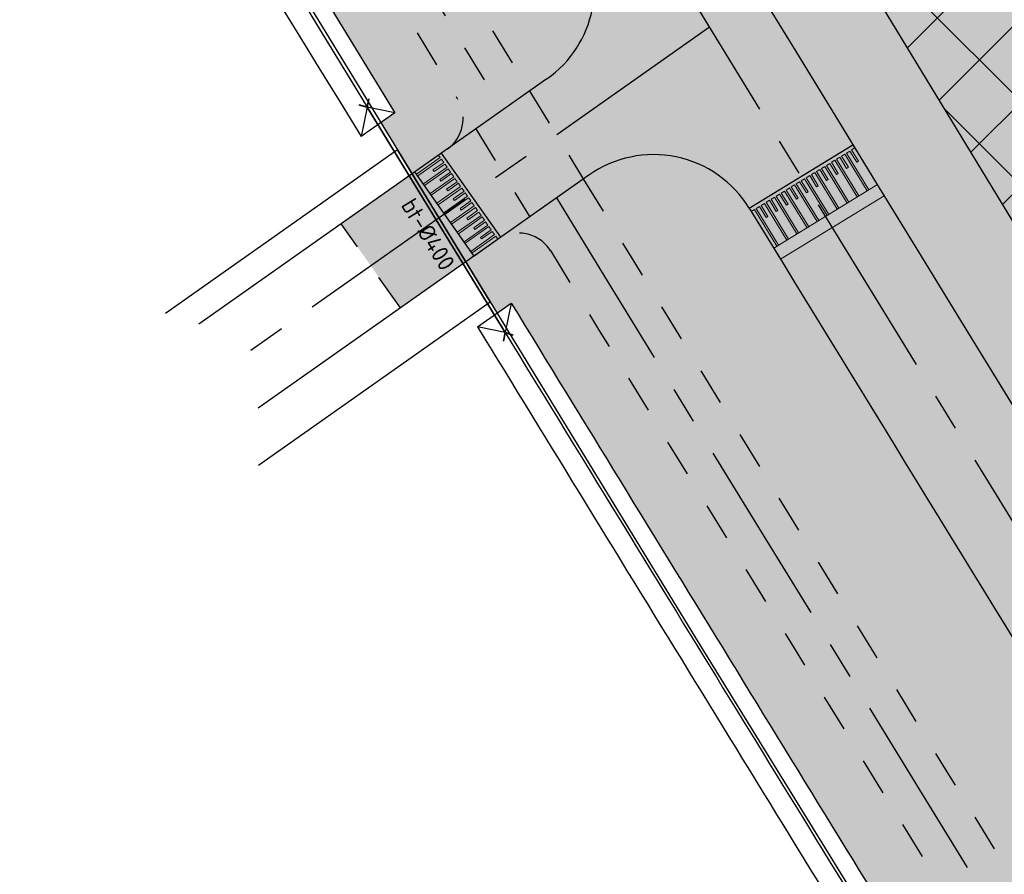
# Model space of a CAD drawing. Header units: metres. Extents: x 149090 to 161988, y 479090 to 487021.
# Tile 16 of 72: x 149874 to 149927, y 485555 to 485601. Entities that reach past the tile are written whole.
import ezdxf
from ezdxf.enums import TextEntityAlignment as Align

# ---------------------------------------------------------------- set-up
doc = ezdxf.new("R2010")
doc.units = ezdxf.units.M
doc.linetypes.add('AM-AS', pattern=[16, 10, -2, 2, -2])
doc.linetypes.add('XX-HIDDEN', pattern=[4, 2, -2])
doc.layers.get('0').update_dxf_attribs({"lineweight": 25})
for name, color, linetype, lineweight, true_color in [('B-WE-KG-GRENS_PERCEEL-GV', 1, 'Continuous', 30, 0xff0000), ('IRP-V-verharding-rijbaan', 7, 'Continuous', 0, 0xffb061), ('N-WE-GR-STADSLANDBOUW-A', 7, 'Continuous', 35, 0xffff9e), ('N-WE-KG-GRENS_POLDERWEG-G', 7, 'KG-PERCEEL', 35, 0x0000e6), ('N-WE-KW-KUNSTWERK_DUIKER-HOLD-S', 1, 'Continuous', 35, 0xff0000), ('N-WE-KW-KUNSTWERK_DUIKER-S', 5, 'Continuous', 35, 0x0000ff)]:
    doc.layers.add(name, color=color, linetype=linetype, lineweight=lineweight, true_color=true_color)
for name, color, linetype, lineweight in [('N-WE-AM-AS_FIETSPAD-G', 3, 'AM-AS', 30), ('N-WE-AM-AS_KAVELWEG-G', 170, 'AM-AS', 30), ('N-WE-AM-AS_WEG-G', 10, 'AM-AS', 30), ('N-WE-KG-GRENS_PERCEEL-G', 150, 'KG-PERCEEL', 35), ('N-WE-VH-KANTOPSLUITING_VOORKANTBAND-G', 190, 'Continuous', 30), ('N-WE-VH-KANTVERHARDING-G', 7, 'Continuous', 30), ('N-WE-VH-MATERIAALGRENS-G', 7, 'XX-HIDDEN', 25), ('N-WE-VH-VERHARDING_ASFALT-A', 252, 'Continuous', 18), ('N-WE-VH-VERHARDING_TEGEL-A', 252, 'Continuous', 18), ('VRK-ontwerp', 2, 'Continuous', 0)]:
    doc.layers.add(name, color=color, linetype=linetype, lineweight=lineweight)
doc.styles.add('NLCS-ISO-M2000-T25', font='NLCS-ISO.ttf')
doc.styles.get("Standard").update_dxf_attribs({"font": 'NLCS-ISO.ttf'})
doc.linetypes.add('KG-PERCEEL', pattern='A,5.5,-2,["P",Standard,S=1.8,R=0,X=-0.5,Y=-0.9],-2,5.5,-2,[5,NLCS.shx,S=0.75,R=0,X=0,Y=0],-2', length=19)
pattern_1 = [(32.14854755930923, (149518.8827389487, 486268.9530654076), (-0.1995435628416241, 0.3175017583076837), []), (122.1485475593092, (149518.8827389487, 486268.9530654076), (-0.6350035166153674, -0.3990871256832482), [0.3749999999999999, -0.3749999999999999]), (122.1485475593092, (149519.200240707, 486269.1526089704), (-0.6350035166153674, -0.3990871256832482), [-0.3749999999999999, 0.3749999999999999])]

# ---------------------------------------------------------------- blocks, each defined once
blk = doc.blocks.new('*U33')
at = {"layer": 'VRK-ontwerp', "transparency": 33554607}
blk.add_hatch(color=9, dxfattribs=at).paths.add_polyline_path([(0, -5.551115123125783e-17), (1.909938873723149e-11, -0.6999999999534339), (6.500000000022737, -0.7000000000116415), (6.500000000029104, 5.820766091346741e-11)])
at = {"layer": 'VRK-ontwerp'}
blk.add_hatch(color=7, dxfattribs=at).paths.add_polyline_path([(6.5, -3.199999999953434), (6.50000000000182, -2.999999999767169), (6.299999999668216, -2.999999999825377), (6.2999999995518, -0.7000000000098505), (6.194999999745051, -0.7000000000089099), (6.194999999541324, -2.999999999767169), (5.984999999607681, -2.999999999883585), (5.984999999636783, -2.299999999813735), (5.879999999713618, -2.299999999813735), (5.879999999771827, -2.999999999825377), (5.669999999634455, -2.999999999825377), (5.669999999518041, -0.7000000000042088), (5.564999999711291, -0.7000000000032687), (5.564999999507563, -2.999999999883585), (5.35499999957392, -3), (5.354999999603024, -2.299999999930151), (5.249999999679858, -2.299999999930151), (5.249999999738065, -2.999999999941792), (5.039999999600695, -2.999999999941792), (5.03999999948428, -0.6999999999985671), (4.93499999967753, -0.699999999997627), (4.934999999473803, -2.999999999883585), (4.72499999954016, -3), (4.724999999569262, -2.299999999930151), (4.619999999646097, -2.299999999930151), (4.619999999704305, -2.999999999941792), (4.409999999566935, -2.999999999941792), (4.409999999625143, -0.6999999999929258), (4.304999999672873, -0.6999999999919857), (4.304999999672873, -2.999999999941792), (4.094999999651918, -3), (4.094999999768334, -2.299999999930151), (3.989999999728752, -2.299999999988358), (3.989999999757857, -3), (3.77999999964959, -2.999999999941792), (3.779999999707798, -0.6999999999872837), (3.674999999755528, -0.6999999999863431), (3.67499999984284, -2.999999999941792), (3.464999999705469, -2.999999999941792), (3.464999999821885, -2.299999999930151), (3.359999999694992, -2.300000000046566), (3.359999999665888, -2.999999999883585), (3.149999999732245, -2.999999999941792), (3.149999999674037, -0.699999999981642), (3.044999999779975, -0.6999999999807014), (3.044999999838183, -2.999999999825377), (2.834999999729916, -2.999999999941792), (2.83499999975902, -2.299999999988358), (2.729999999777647, -2.299999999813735), (2.729999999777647, -3), (2.519999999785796, -3), (2.51999999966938, -0.6999999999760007), (2.414999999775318, -0.6999999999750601), (2.414999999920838, -2.999999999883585), (2.204999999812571, -3.000000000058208), (2.204999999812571, -2.299999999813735), (2.099999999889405, -2.299999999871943), (2.099999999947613, -3.000000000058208), (1.889999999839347, -3.000000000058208), (1.889999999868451, -0.699999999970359), (1.784999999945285, -0.6999999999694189), (1.785000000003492, -3.000000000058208), (1.574999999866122, -3.000000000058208), (1.57499999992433, -2.299999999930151), (1.469999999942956, -2.299999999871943), (1.469999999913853, -3), (1.259999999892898, -2.999999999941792), (1.259999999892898, -0.6999999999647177), (1.154999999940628, -0.6999999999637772), (1.155000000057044, -3), (0.9449999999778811, -3), (0.9449999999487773, -2.299999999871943), (0.8399999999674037, -2.300000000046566), (0.8400000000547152, -3), (0.6300000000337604, -2.999999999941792), (0.6299999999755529, -0.6999999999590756), (0.5250000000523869, -0.699999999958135), (0.5249999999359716, -3), (0.3150000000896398, -3), (0.315000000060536, -2.299999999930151), (0.2099999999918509, -2.299999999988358), (0.2100000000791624, -3), (8.185452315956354e-11, -2.999999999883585), (8.731171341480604e-11, -3.199999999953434)])
at = {"layer": 'VRK-ontwerp', "true_color": 0x636466, "transparency": 33554602}
for points in [[(0.5250000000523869, -0.6999999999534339), (2.91038304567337e-11, -0.6999999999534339), (8.731149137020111e-11, -2.999999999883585), (0.2100000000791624, -3), (0.2099999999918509, -2.299999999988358), (0.315000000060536, -2.299999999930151), (0.3150000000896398, -3), (0.5249999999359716, -3)], [(1.154999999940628, -0.6999999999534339), (0.6299999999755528, -0.6999999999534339), (0.6300000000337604, -2.999999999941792), (0.8400000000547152, -3), (0.8399999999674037, -2.300000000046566), (0.9449999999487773, -2.299999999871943), (0.9449999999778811, -3), (1.155000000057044, -3)], [(1.784999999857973, -0.6999999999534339), (1.259999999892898, -0.6999999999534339), (1.259999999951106, -2.999999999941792), (1.46999999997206, -3), (1.469999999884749, -2.300000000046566), (1.574999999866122, -2.299999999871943), (1.574999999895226, -3), (1.784999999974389, -3)], [(2.414999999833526, -0.6999999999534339), (1.889999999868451, -0.6999999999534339), (1.889999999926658, -2.999999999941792), (2.099999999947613, -3), (2.099999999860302, -2.300000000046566), (2.204999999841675, -2.299999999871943), (2.204999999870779, -3), (2.414999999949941, -3)], [(3.044999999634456, -0.6999999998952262), (2.51999999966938, -0.6999999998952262), (2.519999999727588, -2.999999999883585), (2.729999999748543, -2.999999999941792), (2.729999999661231, -2.299999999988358), (2.834999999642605, -2.299999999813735), (2.834999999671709, -2.999999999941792), (3.044999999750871, -2.999999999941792)], [(3.674999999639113, -0.6999999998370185), (3.149999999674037, -0.6999999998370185), (3.149999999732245, -2.999999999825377), (3.3599999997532, -2.999999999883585), (3.359999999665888, -2.299999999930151), (3.464999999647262, -2.299999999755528), (3.464999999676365, -2.999999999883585), (3.674999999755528, -2.999999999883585)], [(4.304999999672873, -0.7000000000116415), (3.779999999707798, -0.7000000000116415), (3.779999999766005, -3), (3.98999999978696, -3.000000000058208), (3.989999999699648, -2.300000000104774), (4.094999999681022, -2.299999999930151), (4.094999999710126, -3.000000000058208), (4.304999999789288, -3.000000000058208)], [(4.934999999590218, -0.7000000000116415), (4.409999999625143, -0.7000000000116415), (4.40999999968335, -3), (4.619999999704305, -3.000000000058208), (4.619999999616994, -2.300000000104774), (4.724999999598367, -2.299999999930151), (4.724999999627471, -3.000000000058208), (4.934999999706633, -3.000000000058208)], [(5.564999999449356, -0.6999999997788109), (5.03999999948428, -0.6999999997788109), (5.039999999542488, -2.999999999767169), (5.249999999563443, -2.999999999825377), (5.249999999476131, -2.299999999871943), (5.354999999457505, -2.29999999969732), (5.354999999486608, -2.999999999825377), (5.564999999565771, -2.999999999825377)], [(6.194999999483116, -0.6999999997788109), (5.669999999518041, -0.6999999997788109), (5.669999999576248, -2.999999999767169), (5.879999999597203, -2.999999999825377), (5.879999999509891, -2.299999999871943), (5.984999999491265, -2.29999999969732), (5.984999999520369, -2.999999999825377), (6.194999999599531, -2.999999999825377)], [(6.299999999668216, -2.999999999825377), (6.500000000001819, -2.999999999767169), (6.500000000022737, -0.7000000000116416), (6.299999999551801, -0.7000000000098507)]]:
    blk.add_hatch(color=251, dxfattribs=at).paths.add_polyline_path(points)
at = {"layer": 'N-WE-VH-KANTVERHARDING-G', "lineweight": 5}
for p, q in [((0, 0), (8.731149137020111e-11, -3.199999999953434)), ((0, 0), (6.500000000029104, 5.820766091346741e-11)), ((6.500000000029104, 5.820766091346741e-11), (6.5, -3.199999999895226)), ((2.91038304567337e-11, -0.6999999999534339), (6.5, -0.7000000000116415)), ((0.5249999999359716, -0.7000000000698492), (0.6299999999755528, -0.7000000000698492)), ((0.5250000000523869, -0.7000000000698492), (0.5249999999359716, -3.000000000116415)), ((0.6299999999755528, -0.7000000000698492), (0.6300000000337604, -2.999999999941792)), ((1.154999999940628, -0.7000000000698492), (1.259999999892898, -0.7000000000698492)), ((1.154999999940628, -0.7000000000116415), (1.155000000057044, -2.999999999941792)), ((1.259999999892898, -0.7000000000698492), (1.259999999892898, -2.999999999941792)), ((1.784999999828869, -0.7000000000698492), (1.889999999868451, -0.7000000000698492)), ((1.784999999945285, -0.7000000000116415), (1.785000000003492, -2.999999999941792)), ((1.889999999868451, -0.7000000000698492), (1.889999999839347, -3.000000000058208)), ((2.414999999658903, -0.7000000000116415), (2.51999999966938, -0.7000000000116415)), ((2.414999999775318, -0.7000000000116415), (2.414999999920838, -2.999999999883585)), ((2.51999999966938, -0.7000000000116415), (2.519999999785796, -3)), ((3.044999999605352, -0.7000000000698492), (3.149999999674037, -0.6999999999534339)), ((3.044999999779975, -0.7000000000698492), (3.044999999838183, -2.999999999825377)), ((3.149999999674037, -0.6999999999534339), (3.149999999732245, -2.999999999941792)), ((3.674999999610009, -0.7000000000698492), (3.779999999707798, -0.7000000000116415)), ((3.674999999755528, -0.7000000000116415), (3.674999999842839, -3)), ((3.779999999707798, -0.7000000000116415), (3.77999999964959, -3)), ((4.304999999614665, -0.7000000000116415), (4.409999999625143, -0.6999999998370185)), ((4.304999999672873, -0.7000000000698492), (4.304999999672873, -2.999999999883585)), ((4.409999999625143, -0.6999999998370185), (4.409999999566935, -2.999999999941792)), ((4.934999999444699, -0.7000000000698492), (5.03999999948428, -0.6999999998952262)), ((4.93499999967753, -0.7000000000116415), (4.934999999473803, -2.999999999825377)), ((5.03999999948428, -0.6999999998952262), (5.039999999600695, -2.999999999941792)), ((5.56499999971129, -0.7000000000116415), (5.564999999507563, -2.999999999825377)), ((5.669999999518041, -0.6999999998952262), (5.669999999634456, -2.999999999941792)), ((6.19499999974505, -0.6999999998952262), (6.194999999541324, -2.999999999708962)), ((6.299999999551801, -0.6999999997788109), (6.299999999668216, -2.999999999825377)), ((0.2100000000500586, -2.299999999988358), (0.3150000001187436, -2.299999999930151)), ((0.2099999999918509, -2.300000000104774), (0.2100000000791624, -3)), ((0.315000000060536, -2.299999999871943), (0.3150000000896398, -3)), ((0.8399999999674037, -2.300000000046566), (0.9450000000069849, -2.299999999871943)), ((0.8399999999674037, -2.300000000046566), (0.8400000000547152, -3.000000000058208)), ((0.9449999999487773, -2.299999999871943), (0.9449999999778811, -3)), ((1.469999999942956, -2.299999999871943), (1.57499999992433, -2.299999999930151)), ((1.469999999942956, -2.299999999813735), (1.469999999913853, -2.999999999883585)), ((1.57499999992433, -2.299999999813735), (1.574999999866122, -3.000000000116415)), ((2.099999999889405, -2.299999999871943), (2.204999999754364, -2.299999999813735)), ((2.099999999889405, -2.299999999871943), (2.099999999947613, -3.000000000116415)), ((2.204999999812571, -2.299999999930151), (2.204999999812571, -2.999999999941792)), ((2.729999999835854, -2.299999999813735), (2.83499999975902, -2.299999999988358)), ((2.729999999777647, -2.299999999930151), (2.729999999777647, -3.000000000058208)), ((2.83499999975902, -2.299999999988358), (2.834999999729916, -2.999999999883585)), ((3.359999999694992, -2.300000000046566), (3.464999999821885, -2.299999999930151)), ((3.359999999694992, -2.300000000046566), (3.359999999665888, -2.999999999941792)), ((3.464999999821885, -2.299999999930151), (3.464999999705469, -2.999999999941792)), ((3.989999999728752, -2.299999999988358), (4.094999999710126, -2.299999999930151)), ((3.989999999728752, -2.299999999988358), (3.989999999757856, -3)), ((4.094999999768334, -2.299999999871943), (4.094999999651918, -2.999999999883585)), ((4.619999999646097, -2.299999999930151), (4.724999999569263, -2.299999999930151)), ((4.619999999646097, -2.299999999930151), (4.619999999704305, -2.999999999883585)), ((4.724999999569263, -2.299999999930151), (4.724999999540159, -2.999999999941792)), ((5.249999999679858, -2.299999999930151), (5.354999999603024, -2.299999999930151)), ((5.249999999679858, -2.299999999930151), (5.249999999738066, -2.999999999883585)), ((5.354999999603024, -2.299999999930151), (5.35499999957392, -2.999999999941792)), ((5.879999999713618, -2.299999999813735), (5.984999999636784, -2.299999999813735)), ((5.879999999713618, -2.299999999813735), (5.879999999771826, -2.999999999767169)), ((5.984999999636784, -2.299999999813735), (5.98499999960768, -2.999999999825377)), ((0.2100000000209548, -3), (1.455191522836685e-10, -2.999999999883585)), ((0.5250000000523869, -3), (0.3150000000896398, -3)), ((0.8399999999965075, -3), (0.6300000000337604, -2.999999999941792)), ((1.154999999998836, -3), (0.9449999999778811, -3)), ((1.259999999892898, -2.999999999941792), (1.46999999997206, -3)), ((1.57499999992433, -3.000000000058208), (1.785000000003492, -3.000000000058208)), ((1.889999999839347, -3.000000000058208), (2.099999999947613, -3.000000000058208)), ((2.204999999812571, -3.000000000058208), (2.414999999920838, -2.999999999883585)), ((2.519999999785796, -3), (2.729999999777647, -3)), ((2.834999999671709, -2.999999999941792), (3.04499999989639, -2.999999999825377)), ((3.149999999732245, -2.999999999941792), (3.359999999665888, -2.999999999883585)), ((3.464999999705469, -2.999999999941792), (3.674999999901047, -2.999999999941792)), ((3.779999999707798, -2.999999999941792), (3.989999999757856, -3)), ((4.094999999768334, -3), (4.304999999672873, -2.999999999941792)), ((4.409999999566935, -2.999999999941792), (4.619999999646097, -2.999999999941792)), ((4.724999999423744, -3), (4.934999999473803, -2.999999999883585)), ((5.039999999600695, -2.999999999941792), (5.249999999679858, -2.999999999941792)), ((5.354999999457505, -3), (5.564999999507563, -2.999999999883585)), ((5.669999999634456, -2.999999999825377), (5.879999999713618, -2.999999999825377)), ((5.984999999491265, -2.999999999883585), (6.194999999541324, -2.999999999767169)), ((6.299999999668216, -2.999999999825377), (6.500000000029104, -2.999999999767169)), ((8.731149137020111e-11, -3.199999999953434), (6.5, -3.199999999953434))]:
    blk.add_line(p, q, dxfattribs=at)
blk = doc.blocks.new('*U410')
at = {"layer": 'N-WE-KW-KUNSTWERK_DUIKER-S', "color": 0}
for points in [[(-0.8493030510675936, 0.7750000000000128), (2.842170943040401e-14, 1.4210854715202e-14), (-0.8493030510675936, -0.7749999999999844)], [(2.842170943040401e-14, 1.4210854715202e-14), (35.32370360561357, 1.4210854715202e-14)], [(36.1730066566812, 0.7750000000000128), (35.32370360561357, 1.4210854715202e-14), (36.1730066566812, -0.7749999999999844)]]:
    blk.add_lwpolyline(points, dxfattribs=at)
at = {"color": 0, "style": 'NLCS-ISO-M2000-T25'}
blk.add_attdef('DUIKERNR', text='', height=7, dxfattribs=at).set_placement((0.8493030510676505, 1.4210854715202e-14), align=Align.BOTTOM_CENTER)

msp = doc.modelspace()

# ---------------------------------------------------------------- hatches: boundary and pattern name
at = {"layer": 'IRP-V-verharding-rijbaan', "transparency": 33554610}
h = msp.add_hatch(color=256, dxfattribs=at)
h.dxf.hatch_style = 1
edge = h.paths.add_edge_path()
edge.add_line((149909.4683262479, 485608.7760193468), (149903.9231943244, 485605.3846314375))
edge.add_arc((149898.8046110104, 485602.2541195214), 5.999999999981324, -54.825912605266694, 31.449844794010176, ccw=False)
edge.add_line((149902.2609871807, 485597.3496864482), (149896.650358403, 485593.3549230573))
edge.add_line((149896.650358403, 485593.3549230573), (149899.7995389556, 485588.8863859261))
edge.add_line((149899.7995389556, 485588.8863859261), (149904.5034688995, 485592.2014584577))
edge.add_arc((149907.9598450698, 485587.2970253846), 6.000000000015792, 31.491737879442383, 125.17408739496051, ccw=False)
edge.add_line((149913.0761380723, 485590.4312790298), (149918.618788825, 485593.8267204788))
edge.add_arc((170359.7015859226, 498116.0841905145), 23971.75000002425, 211.449844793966, 211.4917378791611, ccw=False)
h = msp.add_hatch(color=256, dxfattribs=at)
h.dxf.hatch_style = 1
h.paths.add_polyline_path([(149898.3690793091, 485587.8782762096), (149895.2007344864, 485592.3740065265), (149891.2609581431, 485589.5974676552), (149894.4293029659, 485585.1017373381)])
at = {"layer": 'N-WE-GR-STADSLANDBOUW-A', "transparency": 33554559}
h = msp.add_hatch(color=256, dxfattribs=at)
h.dxf.hatch_style = 1
edge = h.paths.add_edge_path()
edge.add_arc((149754.7924484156, 485877.0118196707), 5.999999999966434, 210.7098109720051, 300.7416838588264)
edge.add_line((149757.8594584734, 485871.8549359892), (149758.4329236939, 485872.1959992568))
edge.add_line((149758.4329236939, 485872.1959992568), (149757.235, 485874.43))
edge.add_line((149757.235, 485874.43), (149755.7672698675, 485876.6829598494))
edge.add_line((149755.7672698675, 485876.6829598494), (149753.1594951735, 485874.8656594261))
edge.add_line((149753.1594951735, 485874.8656594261), (149750.7553245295, 485878.9144591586))
edge.add_line((149750.7553245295, 485878.9144591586), (149753.2020759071, 485880.6195459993))
edge.add_line((149753.2020759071, 485880.6195459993), (149740.66, 485898.7199999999))
edge.add_line((149740.66, 485898.7199999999), (149695.49, 485975.1799999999))
edge.add_line((149695.49, 485975.1799999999), (149652.475663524, 486048.8864263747))
edge.add_line((149652.475663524, 486048.8864263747), (149642.0145812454, 486066.8486994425))
edge.add_line((149642.0145812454, 486066.8486994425), (149641.870673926, 486066.7653591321))
edge.add_line((149641.870673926, 486066.7653591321), (149640.0012624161, 486059.6928308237))
edge.add_line((149640.0012624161, 486059.6928308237), (149707.6572881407, 485944.8942574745))
edge.add_arc((170359.7015859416, 498116.0841905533), 23971.75000006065, 210.5127810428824, 210.7098109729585)
edge = h.paths.add_edge_path()
edge.add_arc((149768.0825159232, 485854.6651396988), 5.99999999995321, 120.7416838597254, 210.7719701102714)
edge.add_arc((170359.7015859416, 498116.0841905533), 23971.75000006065, 210.7719701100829, 211.8257929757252)
edge.add_line((149991.9750877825, 485474.8613319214), (150006.5564436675, 485451.3358987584))
edge.add_line((150006.5564436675, 485451.3358987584), (150016.7337705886, 485434.1115313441))
edge.add_line((150016.7337705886, 485434.1115313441), (150020.1265922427, 485436.2302031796))
edge.add_line((150020.1265922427, 485436.2302031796), (150016.7567468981, 485441.6373252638))
edge.add_line((150016.7567468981, 485441.6373252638), (150019.7300225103, 485443.7340587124))
edge.add_line((150019.7300225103, 485443.7340587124), (150018.57, 485445.5))
edge.add_line((150018.57, 485445.5), (150009.9997693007, 485456.7367685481))
edge.add_line((150009.9997693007, 485456.7367685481), (150006.855, 485460.86))
edge.add_line((150006.855, 485460.86), (149969.8824999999, 485520.5625000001))
edge.add_line((149969.8824999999, 485520.5625000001), (149951.39625, 485550.4137500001))
edge.add_arc((150828.4954097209, 486114.2324719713), 1042.686188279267, 210.8043150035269, 212.73380547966, ccw=False)
edge.add_line((149932.91, 485580.265), (149838.515, 485735.74))
edge.add_line((149838.515, 485735.74), (149794.757, 485808.5690000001))
edge.add_arc((149836.404995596, 485838.386583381), 51.22151711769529, 213.6710071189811, 215.6004975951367, ccw=False)
edge.add_arc((149766.4195739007, 485854.1729516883), 51.96830640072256, 299.83431520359, 301.76380567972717, ccw=False)
edge.add_arc((150295.3657124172, 486119.6614538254), 591.2318564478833, 209.7584078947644, 211.6878983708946, ccw=False)
edge.add_arc((150285.1942125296, 486136.7764538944), 591.2318565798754, 209.7584078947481, 211.6878983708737, ccw=False)
edge.add_line((149771.9304731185, 485843.3221268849), (149773.4348964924, 485844.2189097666))
edge.add_line((149773.4348964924, 485844.2189097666), (149765.0554132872, 485859.8457579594))
edge.add_line((149765.0554132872, 485859.8457579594), (149765.0155058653, 485859.8220233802))
h = msp.add_hatch(color=256, dxfattribs=at)
h.dxf.hatch_style = 1
edge = h.paths.add_edge_path()
edge.add_line((149932.91, 485580.2650000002), (150006.855, 485460.8600000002))
edge.add_line((150006.855, 485460.8600000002), (150009.9997693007, 485456.7367685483))
edge.add_line((150009.9997693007, 485456.7367685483), (150018.57, 485445.5))
edge.add_line((150018.57, 485445.5), (150019.7300225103, 485443.7340587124))
edge.add_line((150019.7300225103, 485443.7340587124), (150024.942384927, 485447.4097807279))
edge.add_arc((170359.7015869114, 498116.0841911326), 23958.25000119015, 210.9013897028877, 211.9231486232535, ccw=False)
edge.add_line((149802.2664856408, 485812.0358664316), (149802.2666284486, 485812.0358220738))
edge.add_line((149802.2666284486, 485812.0358220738), (149801.0153138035, 485814.2001702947))
edge.add_line((149801.0153138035, 485814.2001702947), (149795.2798621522, 485810.8842276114))
edge.add_line((149795.2798621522, 485810.8842276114), (149793.8706352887, 485810.044191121))
edge.add_line((149793.8706352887, 485810.044191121), (149794.757, 485808.5690000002))
edge.add_line((149794.757, 485808.5690000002), (149838.5150000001, 485735.7400000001))
edge.add_line((149838.5150000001, 485735.7400000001), (149932.91, 485580.2650000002))
h = msp.add_hatch(color=256, dxfattribs=at)
h.dxf.hatch_style = 1
edge = h.paths.add_edge_path()
edge.add_arc((170359.7015819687, 498116.08418815), 23984.99999541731, 211.1208591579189, 211.4643245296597)
edge.add_line((149901.3280237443, 485596.6921848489), (149902.2609871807, 485597.3496864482))
edge.add_arc((149898.8046110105, 485602.2541195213), 5.999999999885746, 305.1740873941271, 391.4498447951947)
edge.add_arc((170359.7015895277, 498116.0841927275), 23978.25000425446, 211.1351910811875, 211.4498447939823, ccw=False)
edge.add_arc((149830.3907559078, 485714.8082517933), 5.999999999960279, 31.13519108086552, 121.1666271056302)
edge.add_line((149827.2855837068, 485719.942246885), (149826.6472931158, 485719.5561923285))
h = msp.add_hatch(color=256, dxfattribs=at)
h.dxf.hatch_style = 1
h.paths.add_polyline_path([(149894.1252783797, 485595.5309094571), (149893.3799670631, 485595.0056548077), (149894.2680000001, 485593.5520000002), (149895.0517077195, 485592.2689806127), (149896.9288978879, 485593.5919215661, 0.3953542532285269), (149897.4827748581, 485596.2705505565, -0.001460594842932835), (149824.6869630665, 485716.0315015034, 0.4144230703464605), (149821.9398340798, 485716.7090000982), (149820.6901542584, 485715.953161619), (149819.8169418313, 485715.4250202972), (149820.5990000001, 485714.1450000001), (149821.4852429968, 485712.6942740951), (149822.5256346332, 485713.3235297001, 0.001436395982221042)])
h = msp.add_hatch(color=256, dxfattribs=at)
h.dxf.hatch_style = 1
edge = h.paths.add_edge_path()
edge.add_arc((170359.7015703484, 498116.0841809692), 23984.9999817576, 211.4774905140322, 211.6804439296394)
edge.add_line((149948.696537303, 485519.6125453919), (149949.3369358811, 485520.0080465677))
edge.add_arc((149946.1842043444, 485525.1129739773), 5.99999999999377, 301.6988959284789, 391.6661099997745)
edge.add_arc((170359.7015961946, 498116.0841968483), 23978.25001209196, 211.4917378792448, 211.6661099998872, ccw=False)
edge.add_arc((149907.9598450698, 485587.2970253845), 6.000000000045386, 31.49173787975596, 125.1740873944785)
edge.add_line((149904.5034688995, 485592.2014584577), (149904.2053921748, 485591.9913902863))
h = msp.add_hatch(color=256, dxfattribs=at)
h.dxf.hatch_style = 1
h.paths.add_polyline_path([(149934.1989866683, 485532.6930126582), (149935.2117302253, 485528.6189096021, 0.0001203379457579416), (149941.2730949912, 485518.7890036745), (149940.489709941, 485518.3051960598), (149941.377, 485516.8650000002), (149942.1679743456, 485515.5805965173), (149944.0176390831, 485516.7229235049, 0.4140948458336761), (149944.6687968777, 485519.4747866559, -0.0008401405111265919), (149902.4524762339, 485588.1517547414, 0.4332099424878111), (149899.5947628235, 485588.7420709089), (149898.3690793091, 485587.8782762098), (149897.9248968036, 485587.5652406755), (149899.231, 485585.4270000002), (149899.5966110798, 485584.8285478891), (149900.3510352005, 485585.3602247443, 0.0004652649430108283), (149923.7068772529, 485547.3058755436), (149926.8670709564, 485544.6020326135, 0.0001457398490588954)])
at = {"layer": 'N-WE-KG-GRENS_POLDERWEG-G', "true_color": 0xf27172, "transparency": 33554559}
h = msp.add_hatch(dxfattribs=at)
h.set_pattern_fill('ANSI37', color=11)
h.set_pattern_definition([(45, (0, 0), (-2.245064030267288, 2.245064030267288), []), (135, (0, 0), (-2.245064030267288, -2.245064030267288), [])])
h.paths.add_polyline_path([(150006.855, 485460.86), (150018.57, 485445.5), (150020.764, 485442.16), (150027.7825256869, 485447.106199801, -0.004494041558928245), (149803.3415908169, 485814.620872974), (149794.757, 485808.5690000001), (149838.515, 485735.74), (149932.91, 485580.265)])
at = {"layer": 'N-WE-VH-VERHARDING_ASFALT-A', "transparency": 33554585}
h = msp.add_hatch(color=256, dxfattribs=at)
h.dxf.hatch_style = 1
edge = h.paths.add_edge_path()
edge.add_line((149920.2903907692, 485591.0980308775), (149914.7477400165, 485587.7025894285))
edge.add_arc((170459.2884660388, 498177.3906886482), 24095.19454328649, 211.4999540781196, 211.6582613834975)
edge.add_line((149949.6112181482, 485530.9864856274), (149955.143509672, 485534.3987796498))
edge.add_arc((170459.3483453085, 498177.4274990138), 24088.76483218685, 211.4999565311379, 211.6582590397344, ccw=False)
at = {"layer": 'N-WE-VH-VERHARDING_TEGEL-A'}
h = msp.add_hatch(dxfattribs=at)
h.set_pattern_fill('AVH-TEGEL_150X300_HALFST', color=256, scale=2.5, angle=92.11425861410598, pattern_type=2)
h.set_pattern_definition(pattern_1)
h.paths.add_polyline_path([(149897.4827748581, 485596.2705505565, -0.3953542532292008), (149896.9288978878, 485593.591921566), (149901.3280237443, 485596.6921848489, -0.001498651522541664), (149826.6472931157, 485719.5561923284), (149822.1875694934, 485716.8588368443), (149822.1984722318, 485716.8408105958, -0.3724803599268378), (149824.6869630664, 485716.0315015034, 0.001460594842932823)])
h = msp.add_hatch(dxfattribs=at)
h.set_pattern_fill('AVH-TEGEL_150X300_HALFST', color=256, scale=2.5, angle=92.11425861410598, pattern_type=2)
h.set_pattern_definition(pattern_1)
edge = h.paths.add_edge_path()
edge.add_arc((149942.9667285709, 485518.4245659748), 2.00000000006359, 310.5034216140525, 391.6756716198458)
edge.add_arc((170359.7015837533, 498116.0841891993), 23988.49999748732, 211.4831256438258, 211.6756716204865, ccw=False)
edge.add_arc((149900.7468882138, 485587.1072598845), 2.000000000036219, 31.48312564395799, 125.1740873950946)
edge.add_line((149899.5947628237, 485588.7420709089), (149904.2053921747, 485591.9913902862))
edge.add_arc((170359.7015867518, 498116.0841910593), 23985.00000101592, 211.4774905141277, 211.680443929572)
edge.add_line((149948.6965373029, 485519.6125453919), (149944.2780991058, 485516.8837799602))
edge.add_line((149944.2780991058, 485516.8837799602), (149944.2657154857, 485516.9038316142))
at = {"layer": 'VRK-ontwerp', "true_color": 0x636466, "transparency": 33554602}
for points in [[(149895.2007344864, 485592.3740065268), (149895.2900242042, 485592.2473086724), (149896.5570027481, 485593.1402058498), (149896.4677130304, 485593.2669037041)], [(149895.3505107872, 485592.1614810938), (149895.652943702, 485591.7323432), (149896.9199222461, 485592.6252403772), (149896.79894908, 485592.7968955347), (149896.2267652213, 485592.3936516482), (149896.1662786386, 485592.479479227), (149896.7384624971, 485592.8827231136), (149896.6174893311, 485593.054378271)], [(149895.713430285, 485591.6465156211), (149896.0158631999, 485591.2173777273), (149897.2828417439, 485592.1102749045), (149897.1618685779, 485592.281930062), (149896.5896847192, 485591.8786861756), (149896.5291981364, 485591.9645137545), (149897.101381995, 485592.3677576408), (149896.9804088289, 485592.5394127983)], [(149896.0763497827, 485591.1315501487), (149896.3787826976, 485590.7024122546), (149897.6457612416, 485591.595309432), (149897.5247880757, 485591.7669645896), (149896.952604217, 485591.3637207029), (149896.8921176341, 485591.4495482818), (149897.4643014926, 485591.8527921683), (149897.3433283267, 485592.0244473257)], [(149896.4392692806, 485590.6165846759), (149896.7417021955, 485590.1874467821), (149898.0086807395, 485591.0803439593), (149897.8877075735, 485591.2519991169), (149897.3155237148, 485590.8487552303), (149897.2550371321, 485590.9345828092), (149897.8272209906, 485591.3378266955), (149897.7062478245, 485591.5094818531)], [(149896.8021887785, 485590.1016192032), (149897.1046216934, 485589.6724813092), (149898.3716002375, 485590.5653784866), (149898.2506270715, 485590.7370336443), (149897.6784432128, 485590.3337897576), (149897.6179566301, 485590.4196173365), (149898.1901404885, 485590.822861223), (149898.0691673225, 485590.9945163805)], [(149897.1651082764, 485589.5866537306), (149897.4675411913, 485589.1575158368), (149898.7345197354, 485590.050413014), (149898.6135465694, 485590.2220681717), (149898.0413627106, 485589.818824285), (149897.9808761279, 485589.9046518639), (149898.5530599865, 485590.3078957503), (149898.4320868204, 485590.4795509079)], [(149897.5280277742, 485589.071688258), (149897.8304606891, 485588.6425503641), (149899.0974392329, 485589.5354475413), (149898.976466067, 485589.707102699), (149898.4042822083, 485589.3038588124), (149898.3437956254, 485589.3896863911), (149898.915979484, 485589.7929302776), (149898.795006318, 485589.9645854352)], [(149897.890947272, 485588.5567227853), (149898.193380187, 485588.1275848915), (149899.4603587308, 485589.0204820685), (149899.3393855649, 485589.1921372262), (149898.7672017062, 485588.7888933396), (149898.7067151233, 485588.8747209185), (149899.278898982, 485589.2779648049), (149899.157925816, 485589.4496199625)], [(149898.25386677, 485588.0417573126), (149898.3690793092, 485587.8782762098), (149899.636057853, 485588.771173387), (149899.5208453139, 485588.9346544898)]]:
    msp.add_hatch(color=251, dxfattribs=at).paths.add_polyline_path(points)
at = {"layer": 'VRK-ontwerp'}
msp.add_hatch(color=7, dxfattribs=at).paths.add_polyline_path([(149897.8304606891, 485588.6425503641), (149897.890947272, 485588.5567227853), (149899.157925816, 485589.4496199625), (149899.2788989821, 485589.2779648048), (149898.7067151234, 485588.8747209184), (149898.7672017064, 485588.7888933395), (149899.339385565, 485589.1921372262), (149899.4603587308, 485589.0204820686), (149898.1933801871, 485588.1275848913), (149898.25386677, 485588.0417573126), (149899.5208453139, 485588.9346544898), (149899.636057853, 485588.771173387), (149899.7995389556, 485588.8863859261), (149896.6311941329, 485593.3821162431), (149896.4677130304, 485593.2669037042), (149896.5570027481, 485593.1402058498), (149895.2900242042, 485592.2473086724), (149895.3505107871, 485592.1614810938), (149896.617489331, 485593.0543782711), (149896.7384624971, 485592.8827231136), (149896.1662786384, 485592.4794792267), (149896.2267652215, 485592.3936516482), (149896.79894908, 485592.7968955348), (149896.9199222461, 485592.6252403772), (149895.652943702, 485591.7323431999), (149895.713430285, 485591.6465156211), (149896.980408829, 485592.5394127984), (149897.101381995, 485592.3677576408), (149896.5291981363, 485591.9645137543), (149896.5896847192, 485591.8786861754), (149897.1618685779, 485592.2819300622), (149897.2828417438, 485592.1102749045), (149896.0158631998, 485591.2173777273), (149896.0763497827, 485591.1315501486), (149897.3433283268, 485592.0244473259), (149897.4643014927, 485591.8527921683), (149896.892117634, 485591.4495482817), (149896.9526042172, 485591.3637207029), (149897.5247880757, 485591.7669645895), (149897.6457612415, 485591.5953094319), (149896.3787826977, 485590.7024122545), (149896.4392692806, 485590.6165846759), (149897.7062478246, 485591.5094818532), (149897.8272209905, 485591.3378266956), (149897.2550371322, 485590.9345828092), (149897.315523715, 485590.8487552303), (149897.8877075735, 485591.2519991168), (149898.0086807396, 485591.0803439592), (149896.7417021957, 485590.1874467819), (149896.8021887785, 485590.1016192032), (149898.0691673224, 485590.9945163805), (149898.1901404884, 485590.822861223), (149897.61795663, 485590.4196173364), (149897.6784432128, 485590.3337897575), (149898.2506270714, 485590.7370336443), (149898.3716002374, 485590.5653784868), (149897.1046216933, 485589.6724813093), (149897.1651082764, 485589.5866537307), (149898.4320868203, 485590.479550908), (149898.5530599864, 485590.3078957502), (149897.9808761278, 485589.9046518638), (149898.0413627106, 485589.818824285), (149898.6135465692, 485590.2220681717), (149898.7345197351, 485590.0504130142), (149897.4675411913, 485589.1575158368), (149897.5280277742, 485589.071688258), (149898.7950063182, 485589.9645854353), (149898.9159794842, 485589.7929302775), (149898.3437956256, 485589.3896863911), (149898.4042822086, 485589.3038588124), (149898.9764660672, 485589.707102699), (149899.097439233, 485589.5354475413)])

# ---------------------------------------------------------------- linework, layer by layer
at = {"layer": 'B-WE-KG-GRENS_PERCEEL-GV'}
msp.add_lwpolyline([(149737.135, 485848.85), (149739.515, 485846.3), (149742.355, 485843.07), (149743.87, 485841.15), (149747.045, 485836.7), (149766.934, 485803.521), (149769.119, 485799.876), (149784.929, 485773.502), (149815.65, 485722.255), (149815.965, 485721.73), (149818.383, 485717.772), (149820.599, 485714.145), (149844.449, 485675.104), (149875.431, 485624.387), (149894.268, 485593.552), (149899.231, 485585.427), (149910.345, 485567.235), (149917.384, 485555.809), (149941.377, 485516.865)], dxfattribs=at)
at = {"layer": 'B-WE-KG-GRENS_PERCEEL-GV', "flags": 128}
for points in [[(150362.0493528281, 484907.066834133), (150309.435, 484987.11), (150306.47, 484992.185), (150303.96, 484996.955), (150301.031, 485002.498), (150295.664, 485011.561), (150293.215, 485015.165), (150284.78, 485026.26), (150277.29, 485036.67), (150243.976, 485087.737), (150217.15, 485128.86), (150149.555, 485234.37), (150089.195, 485329.245), (150032.94, 485418.83), (150029.255, 485425.885), (150026.55, 485431.345), (150023.135, 485438.55), (150020.764, 485442.16), (150018.57, 485445.5), (150006.855, 485460.86), (149932.91, 485580.265), (149838.515, 485735.74), (149794.757, 485808.569), (149770.365, 485849.165)], [(149886.8318532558, 485576.6887612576), (149899.231, 485585.427), (149894.268, 485593.552), (149881.8610757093, 485584.8080838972)]]:
    msp.add_lwpolyline(points, dxfattribs=at)
at = {"layer": 'N-WE-AM-AS_FIETSPAD-G', "flags": 128}
for points in [[(149825.1498774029, 485718.650516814, 0.001499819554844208), (149899.8945606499, 485595.6819584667, 0.00138083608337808)], [(149902.7719503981, 485590.9811789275, 0.0008843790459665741), (149947.2076000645, 485518.6929986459, 0.0007611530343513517)]]:
    msp.add_lwpolyline(points, format="xyb", dxfattribs=at)
at = {"layer": 'N-WE-AM-AS_KAVELWEG-G', "flags": 128}
msp.add_lwpolyline([(149910.9577434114, 485600.1143813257), (149885.2404291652, 485581.9902249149)], dxfattribs=at)
at = {"layer": 'N-WE-AM-AS_WEG-G', "flags": 128}
msp.add_lwpolyline([(149989.2138758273, 485473.1472115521, -0.005729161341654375), (149704.857361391, 485943.2441331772), (149633.9921754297, 486063.4880015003, -0.0034920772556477), (149619.9765091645, 486087.6540250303), (149568.0385956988, 486178.6648899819), (149491.311227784, 486313.1143442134), (149442.0289332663, 486399.4717650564, -0.003431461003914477), (149428.5866771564, 486423.406743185), (149383.9823662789, 486504.1206252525)], format="xyb", dxfattribs=at)
at = {"layer": 'N-WE-KG-GRENS_PERCEEL-G', "flags": 128}
msp.add_lwpolyline([(150027.782525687, 485447.106199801, -0.004494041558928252), (149803.341590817, 485814.620872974)], format="xyb", dxfattribs=at)
at = {"layer": 'N-WE-VH-KANTOPSLUITING_VOORKANTBAND-G', "lineweight": 5}
for p, q in [((149895.2007344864, 485592.3740065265), (149896.6311941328, 485593.382116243)), ((149895.2900242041, 485592.2473086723), (149896.5570027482, 485593.1402058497)), ((149895.3505107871, 485592.1614810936), (149896.617489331, 485593.0543782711)), ((149896.5570027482, 485593.1402058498), (149896.4677130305, 485593.2669037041)), ((149896.617489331, 485593.0543782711), (149896.7384624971, 485592.8827231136)), ((149896.6311941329, 485593.3821162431), (149899.7995389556, 485588.8863859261)), ((149895.652943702, 485591.7323431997), (149896.919922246, 485592.6252403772)), ((149895.7134302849, 485591.646515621), (149896.980408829, 485592.5394127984)), ((149896.1662786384, 485592.4794792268), (149896.7384624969, 485592.8827231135)), ((149896.2267652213, 485592.3936516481), (149896.7989490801, 485592.7968955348)), ((149896.7989490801, 485592.7968955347), (149896.9199222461, 485592.6252403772)), ((149896.980408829, 485592.5394127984), (149897.101381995, 485592.3677576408)), ((149896.0158631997, 485591.2173777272), (149897.2828417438, 485592.1102749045)), ((149896.0763497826, 485591.1315501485), (149897.3433283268, 485592.0244473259)), ((149896.1662786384, 485592.4794792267), (149896.2267652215, 485592.3936516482)), ((149896.5291981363, 485591.9645137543), (149897.1013819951, 485592.3677576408)), ((149896.5291981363, 485591.9645137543), (149896.5896847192, 485591.8786861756)), ((149896.5896847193, 485591.8786861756), (149897.1618685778, 485592.281930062)), ((149897.1618685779, 485592.2819300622), (149897.2828417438, 485592.1102749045)), ((149897.3433283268, 485592.0244473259), (149897.4643014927, 485591.8527921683)), ((149896.3787826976, 485590.7024122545), (149897.6457612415, 485591.5953094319)), ((149896.4392692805, 485590.6165846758), (149897.7062478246, 485591.5094818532)), ((149896.8921176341, 485591.4495482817), (149897.4643014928, 485591.8527921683)), ((149896.8921176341, 485591.4495482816), (149896.9526042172, 485591.3637207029)), ((149896.9526042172, 485591.3637207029), (149897.5247880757, 485591.7669645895)), ((149897.5247880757, 485591.7669645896), (149897.6457612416, 485591.5953094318)), ((149897.7062478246, 485591.5094818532), (149897.8272209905, 485591.3378266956)), ((149896.7417021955, 485590.1874467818), (149898.0086807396, 485591.0803439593)), ((149896.8021887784, 485590.1016192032), (149898.0691673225, 485590.9945163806)), ((149897.2550371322, 485590.9345828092), (149897.8272209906, 485591.3378266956)), ((149897.2550371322, 485590.9345828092), (149897.315523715, 485590.8487552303)), ((149897.315523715, 485590.8487552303), (149897.8877075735, 485591.2519991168)), ((149897.8877075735, 485591.2519991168), (149898.0086807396, 485591.0803439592)), ((149898.0691673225, 485590.9945163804), (149898.1901404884, 485590.822861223)), ((149897.1046216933, 485589.6724813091), (149898.3716002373, 485590.5653784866)), ((149897.1651082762, 485589.5866537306), (149898.4320868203, 485590.479550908)), ((149897.61795663, 485590.4196173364), (149898.1901404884, 485590.822861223)), ((149897.61795663, 485590.4196173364), (149897.6784432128, 485590.3337897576)), ((149897.6784432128, 485590.3337897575), (149898.2506270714, 485590.7370336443)), ((149898.2506270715, 485590.7370336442), (149898.3716002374, 485590.5653784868)), ((149898.4320868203, 485590.479550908), (149898.5530599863, 485590.3078957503)), ((149897.4675411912, 485589.1575158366), (149898.7345197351, 485590.0504130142)), ((149897.5280277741, 485589.0716882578), (149898.7950063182, 485589.9645854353)), ((149897.9808761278, 485589.9046518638), (149898.5530599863, 485590.3078957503)), ((149897.9808761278, 485589.9046518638), (149898.0413627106, 485589.818824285)), ((149898.0413627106, 485589.818824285), (149898.6135465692, 485590.2220681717)), ((149898.6135465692, 485590.2220681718), (149898.7345197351, 485590.0504130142)), ((149898.7950063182, 485589.9645854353), (149898.9159794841, 485589.7929302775)), ((149897.8304606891, 485588.6425503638), (149899.097439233, 485589.5354475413)), ((149897.890947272, 485588.5567227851), (149899.1579258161, 485589.4496199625)), ((149898.3437956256, 485589.3896863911), (149898.9159794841, 485589.7929302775)), ((149898.3437956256, 485589.3896863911), (149898.4042822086, 485589.3038588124)), ((149898.4042822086, 485589.3038588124), (149898.9764660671, 485589.707102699)), ((149898.976466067, 485589.7071026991), (149899.097439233, 485589.5354475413)), ((149899.157925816, 485589.4496199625), (149899.278898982, 485589.2779648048)), ((149898.193380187, 485588.1275848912), (149899.4603587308, 485589.0204820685)), ((149898.2538667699, 485588.0417573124), (149899.5208453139, 485588.9346544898)), ((149898.3690793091, 485587.8782762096), (149899.7995389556, 485588.8863859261)), ((149898.7067151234, 485588.8747209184), (149899.278898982, 485589.2779648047)), ((149898.7067151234, 485588.8747209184), (149898.7672017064, 485588.7888933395)), ((149898.7672017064, 485588.7888933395), (149899.339385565, 485589.1921372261)), ((149899.339385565, 485589.1921372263), (149899.4603587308, 485589.0204820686)), ((149899.5208453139, 485588.9346544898), (149899.6360578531, 485588.771173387))]:
    msp.add_line(p, q, dxfattribs=at)
at = {"layer": 'N-WE-VH-KANTVERHARDING-G'}
for p, q in [((149913.0761380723, 485590.4312790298), (149918.618788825, 485593.8267204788)), ((149899.7995389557, 485588.886385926), (149896.6311941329, 485593.3821162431)), ((149899.7995389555, 485588.886385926), (149896.6311941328, 485593.382116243)), ((149898.3690793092, 485587.8782762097), (149895.2007344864, 485592.3740065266))]:
    msp.add_line(p, q, dxfattribs=at)
for points in [[(150028.6259256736, 485450.0073882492, -0.004459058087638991), (149805.9581581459, 485814.63020455)], [(150024.942384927, 485447.4097807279, -0.004458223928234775), (149802.2699277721, 485812.0301153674)], [(150027.7480445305, 485446.6888121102, -0.004456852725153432), (149805.1297737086, 485811.1464954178, -0.004456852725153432)], [(150028.1573246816, 485446.9774336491, -0.00445694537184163), (149805.5395740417, 485811.4353920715, -0.00445694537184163)]]:
    msp.add_lwpolyline(points, format="xyb", dxfattribs=at)
at = {"layer": 'N-WE-VH-KANTVERHARDING-G', "flags": 128}
for points in [[(149822.5256346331, 485713.3235296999, 0.001436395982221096), (149894.1252783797, 485595.5309094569, 0.001380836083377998)], [(149820.6431693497, 485712.1849663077, 0.001437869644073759), (149892.3231970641, 485594.2609011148, 0.001380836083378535)], [(149822.1527140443, 485711.8132543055, 0.001414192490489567), (149892.6489899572, 485595.8362234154, 0.001414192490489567)], [(149913.0761380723, 485590.4312790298, 0.0007608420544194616), (149951.2909349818, 485528.2627838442)], [(149900.3510352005, 485585.3602247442, 0.0004652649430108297), (149923.7068772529, 485547.3058755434), (149926.8670709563, 485544.6020326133, 0.000145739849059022), (149934.1989866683, 485532.693012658), (149935.2117302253, 485528.6189096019, 0.0001203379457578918), (149941.2730949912, 485518.7890036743)], [(149898.549011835, 485584.0902572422, 0.0004634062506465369), (149921.8137656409, 485546.1845071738), (149925.0060762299, 485543.4429862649, 0.0001456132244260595), (149932.3322941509, 485531.5432276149), (149933.3385528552, 485527.4651302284, 0.000120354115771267), (149939.4012880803, 485517.6330019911)], [(149900.0257613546, 485583.7852682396, 0.0004508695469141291), (149922.6607481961, 485546.9070925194), (149925.8529873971, 485544.1656329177, 0.0001491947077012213), (149933.3590559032, 485531.9737484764), (149934.3652921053, 485527.8957422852, 0.0001070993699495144), (149939.7599143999, 485519.1467351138, 0.0001070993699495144)]]:
    msp.add_lwpolyline(points, format="xyb", dxfattribs=at)
for points in [[(149902.2609871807, 485597.3496864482), (149883.6562567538, 485584.2380900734)], [(149894.1252783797, 485595.5309094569), (149892.6489899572, 485595.8362234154), (149892.3231970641, 485594.2609011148)], [(149894.1252783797, 485595.5309094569), (149892.3231970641, 485594.2609011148)], [(149904.5034688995, 485592.2014584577), (149886.8246015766, 485579.7423597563)], [(149898.549011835, 485584.0902572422), (149900.3510352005, 485585.3602247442)], [(149900.3510352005, 485585.3602247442), (149900.0257613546, 485583.7852682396), (149898.549011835, 485584.0902572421)]]:
    msp.add_lwpolyline(points, dxfattribs=at)
at = {"layer": 'N-WE-VH-KANTVERHARDING-G'}
for centre, radius, start, end in [((170359.7015858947, 498116.0841905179), 23971.75000000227, 210.5127810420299, 211.8257929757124), ((149898.8046110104, 485602.2541195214), 6, 305.1740873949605, 31.44984479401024), ((149907.9598450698, 485587.2970253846), 6, 31.49173787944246, 125.1740873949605)]:
    msp.add_arc(centre, radius, start, end, dxfattribs=at)
at = {"layer": 'N-WE-VH-MATERIAALGRENS-G'}
for p, q in [((149901.3364695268, 485596.6783833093), (149904.2138410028, 485591.977590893)), ((149898.4526697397, 485594.6855462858), (149901.3300412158, 485589.9847538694)), ((149894.4293029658, 485585.1017373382), (149891.2609581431, 485589.5974676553))]:
    msp.add_line(p, q, dxfattribs=at)
at = {"layer": 'N-WE-VH-MATERIAALGRENS-G', "flags": 128}
for points in [[(149826.6473963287, 485719.5560213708, 0.001498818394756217), (149901.3364845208, 485596.6783588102, 0.001498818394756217)], [(149824.6868706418, 485716.0316545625, 0.001460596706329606), (149897.4827748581, 485596.2705505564, 0.001460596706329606)], [(149904.2138260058, 485591.9776153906, 0.0008853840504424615), (149948.6965795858, 485519.6124768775, 0.0008853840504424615)], [(149902.4440544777, 485588.165506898, 0.000840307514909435), (149944.6687436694, 485519.4748728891, 0.000840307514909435)]]:
    msp.add_lwpolyline(points, format="xyb", dxfattribs=at)
at = {"layer": 'N-WE-VH-MATERIAALGRENS-G'}
for centre, start, end in [((149895.7767724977, 485595.2267325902), 305.1740873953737, 31.46038963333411), ((149900.7468882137, 485587.1072598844), 31.48312564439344, 125.1740873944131)]:
    msp.add_arc(centre, 2, start, end, dxfattribs=at)

# ---------------------------------------------------------------- block references
at = {"layer": 'N-WE-KW-KUNSTWERK_DUIKER-HOLD-S'}
ref = msp.add_blockref('*U410', (149892.6489899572, 485595.8362234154), dxfattribs=dict(at, xscale=0.4000000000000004, yscale=0.4000000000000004, zscale=0.4000000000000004, rotation=301.4495157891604))
ref.add_attrib('DUIKERNR', 'bt-%%c400', dxfattribs={"layer": '0', "height": 0.8999999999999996, "rotation": 301.4495172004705, "style": 'NLCS-ISO-M2000-T25'}).set_placement((149895.292862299, 485588.6630846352), align=Align.BOTTOM_CENTER)
at = {"layer": 'N-WE-VH-KANTOPSLUITING_VOORKANTBAND-G', "rotation": 211.4917378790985}
msp.add_blockref('*U33', (149920.2903907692, 485591.0980308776), dxfattribs=at)

doc.saveas('drawing.dxf')
